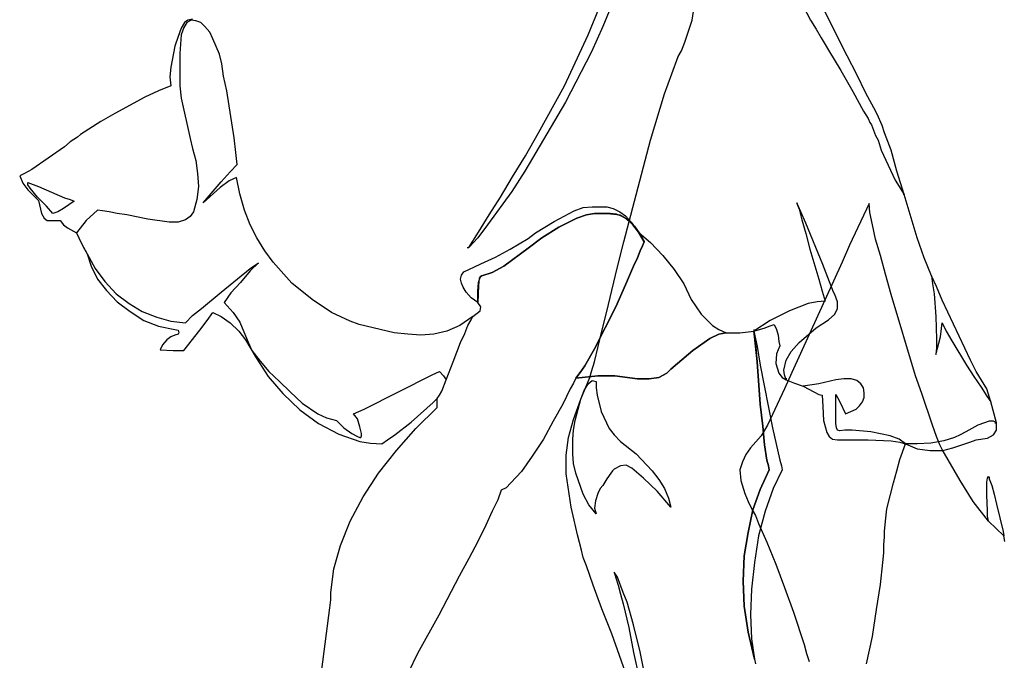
# Model space of a CAD drawing. Extents: x 0 to 10.6, y 0 to 13.5.
# Tile 2 of 6: x 0.2 to 6.3, y 3.5 to 7.5. Entities that reach past the tile are written whole.
import ezdxf

# ---------------------------------------------------------------- set-up
doc = ezdxf.new("R2010")
doc.units = 0
doc.layers.add('CK_LEVEL_1', color=7, linetype='CONTINUOUS')

msp = doc.modelspace()

# ---------------------------------------------------------------- linework, layer by layer
at = {"layer": 'CK_LEVEL_1', "color": 2, "linetype": 'CONTINUOUS'}
for p, q in [((5.352246, 7.306403), (5.117543, 7.775809)), ((3.882802, 7.648253), (3.816473, 7.490084)), ((4.377719, 7.530902), (4.398128, 7.653356)), ((5.051214, 7.668662), (5.122646, 7.530902)), ((3.724633, 7.439062), (3.790962, 7.602333)), ((1.188821, 7.515595), (1.168412, 7.47988)), ((1.204128, 7.515595), (1.183719, 7.484982)), ((1.20923, 7.530902), (1.188821, 7.515595)), ((1.229639, 7.530902), (1.204128, 7.515595)), ((1.239843, 7.536004), (1.20923, 7.530902)), ((1.260252, 7.5258), (1.229639, 7.530902)), ((1.290866, 7.515595), (1.260252, 7.5258)), ((1.316377, 7.490084), (1.290866, 7.515595)), ((1.34699, 7.454368), (1.316377, 7.490084)), ((3.816473, 7.490084), (3.745042, 7.331915)), ((4.331799, 7.393142), (4.377719, 7.530902)), ((5.122646, 7.530902), (5.158361, 7.474777)), ((1.148003, 7.428857), (1.127594, 7.36763)), ((1.168412, 7.47988), (1.148003, 7.428857)), ((1.168412, 7.439062), (1.158207, 7.32171)), ((1.183719, 7.484982), (1.168412, 7.439062)), ((1.367399, 7.41355), (1.34699, 7.454368)), ((3.576668, 7.117621), (3.724633, 7.439062)), ((5.158361, 7.474777), (5.188975, 7.418653)), ((1.127594, 7.36763), (1.102083, 7.234972)), ((1.408217, 7.316608), (1.367399, 7.41355)), ((4.31139, 7.337017), (4.331799, 7.393142)), ((5.188975, 7.418653), (5.214486, 7.377835)), ((5.214486, 7.377835), (5.234895, 7.342119)), ((1.158207, 7.32171), (1.158207, 7.117621)), ((1.423524, 7.255381), (1.408217, 7.316608)), ((3.745042, 7.331915), (3.58177, 7.015576)), ((4.250163, 7.194154), (4.290981, 7.301301)), ((4.285879, 7.301301), (4.290981, 7.301301)), ((4.290981, 7.301301), (4.31139, 7.337017)), ((5.234895, 7.342119), (5.311428, 7.214563)), ((5.413473, 7.189052), (5.352246, 7.306403)), ((1.433728, 7.178848), (1.423524, 7.255381)), ((1.102083, 7.234972), (1.096981, 7.173745)), ((1.454137, 7.087007), (1.433728, 7.178848)), ((4.204243, 7.066598), (4.250163, 7.194154)), ((5.311428, 7.214563), (5.387962, 7.081905)), ((5.469598, 7.071701), (5.413473, 7.189052)), ((1.102083, 7.117621), (1.025549, 7.087007)), ((1.096981, 7.173745), (1.102083, 7.117621)), ((1.158207, 7.117621), (1.168412, 7.041087)), ((3.413396, 6.821691), (3.576668, 7.117621)), ((1.025549, 7.087007), (0.938811, 7.046189)), ((1.500057, 6.791078), (1.454137, 7.087007)), ((4.117505, 6.775771), (4.204243, 7.066598)), ((5.387962, 7.081905), (5.454291, 6.959451)), ((5.52062, 6.97986), (5.469598, 7.071701)), ((0.938811, 7.046189), (0.750029, 6.944145)), ((1.168412, 7.041087), (1.224537, 6.785975)), ((3.58177, 7.015576), (3.326658, 6.581886)), ((0.750029, 6.944145), (0.66329, 6.893122)), ((5.454291, 6.959451), (5.484904, 6.913531)), ((5.541029, 6.939042), (5.52062, 6.97986)), ((5.571642, 6.867611), (5.541029, 6.939042)), ((0.66329, 6.893122), (0.535735, 6.811486)), ((5.484904, 6.913531), (5.495109, 6.88802)), ((5.495109, 6.88802), (5.505313, 6.872713)), ((5.505313, 6.872713), (5.530825, 6.806384)), ((5.586949, 6.821691), (5.571642, 6.867611)), ((0.535735, 6.811486), (0.515326, 6.79618)), ((3.33176, 6.678828), (3.413396, 6.821691)), ((5.530825, 6.806384), (5.546131, 6.775771)), ((5.627767, 6.714544), (5.586949, 6.821691)), ((0.469405, 6.765566), (0.43369, 6.734953)), ((0.515326, 6.79618), (0.469405, 6.765566)), ((1.224537, 6.785975), (1.239843, 6.724748)), ((1.510262, 6.699237), (1.500057, 6.791078)), ((3.949131, 6.137991), (4.117505, 6.775771)), ((5.546131, 6.775771), (5.56654, 6.714544)), ((0.43369, 6.734953), (0.2296, 6.59209)), ((1.239843, 6.724748), (1.260252, 6.648215)), ((1.520466, 6.622704), (1.510262, 6.699237)), ((5.56654, 6.714544), (5.653278, 6.525761)), ((5.663483, 6.581886), (5.627767, 6.714544)), ((1.260252, 6.648215), (1.270457, 6.566579)), ((1.474546, 6.576784), (1.520466, 6.622704)), ((3.250125, 6.54617), (3.33176, 6.678828)), ((0.18368, 6.566579), (0.153067, 6.551272)), ((0.2296, 6.59209), (0.18368, 6.566579)), ((1.270457, 6.566579), (1.275559, 6.484943)), ((1.418422, 6.515557), (1.474546, 6.576784)), ((3.326658, 6.581886), (3.245022, 6.45433)), ((5.709403, 6.433921), (5.663483, 6.581886)), ((0.153067, 6.551272), (0.173476, 6.505352)), ((0.173476, 6.505352), (0.204089, 6.464534)), ((0.204089, 6.510455), (0.270418, 6.484943)), ((0.204089, 6.495148), (0.204089, 6.510455)), ((1.306172, 6.382899), (1.418422, 6.515557)), ((1.469444, 6.520659), (1.413319, 6.479841)), ((1.515364, 6.541068), (1.469444, 6.520659)), ((1.535773, 6.439023), (1.515364, 6.541068)), ((3.173591, 6.418614), (3.250125, 6.54617)), ((5.653278, 6.525761), (5.709403, 6.433921)), ((0.219396, 6.474739), (0.204089, 6.495148)), ((0.204089, 6.464534), (0.270418, 6.398205)), ((0.265316, 6.418614), (0.219396, 6.474739)), ((0.270418, 6.484943), (0.43369, 6.413512)), ((1.275559, 6.484943), (1.265354, 6.403308)), ((1.413319, 6.479841), (1.306172, 6.382899)), ((1.566386, 6.336978), (1.535773, 6.439023)), ((3.245022, 6.45433), (3.091955, 6.245138)), ((5.709403, 6.433921), (5.704301, 6.433921)), ((5.791039, 6.163502), (5.709403, 6.433921)), ((0.321441, 6.36249), (0.265316, 6.418614)), ((0.270418, 6.398205), (0.290827, 6.31657)), ((0.494917, 6.393103), (0.428588, 6.347183)), ((0.43369, 6.413512), (0.469405, 6.403308)), ((0.469405, 6.403308), (0.494917, 6.393103)), ((1.265354, 6.403308), (1.244946, 6.326774)), ((3.10216, 6.306365), (3.173591, 6.418614)), ((5.061419, 6.326774), (5.035908, 6.382899)), ((5.035908, 6.382899), (5.04101, 6.367592)), ((5.490007, 6.377796), (5.367553, 6.117582)), ((5.495109, 6.321672), (5.490007, 6.377796)), ((0.290827, 6.31657), (0.306134, 6.285956)), ((0.362258, 6.31657), (0.321441, 6.36249)), ((0.392872, 6.326774), (0.362258, 6.31657)), ((0.428588, 6.347183), (0.392872, 6.326774)), ((0.642882, 6.336978), (0.57145, 6.270649)), ((0.673495, 6.331876), (0.642882, 6.336978)), ((0.714313, 6.326774), (0.673495, 6.331876)), ((0.765335, 6.31657), (0.714313, 6.326774)), ((0.826562, 6.306365), (0.765335, 6.31657)), ((1.244946, 6.326774), (1.224537, 6.296161)), ((1.602102, 6.245138), (1.566386, 6.336978)), ((3.510339, 6.265547), (3.637895, 6.331876)), ((3.637895, 6.331876), (3.694019, 6.352285)), ((3.694019, 6.352285), (3.750144, 6.357387)), ((3.714428, 6.306365), (3.765451, 6.31657)), ((3.714428, 6.306365), (3.765451, 6.31657)), ((3.765451, 6.31657), (3.714428, 6.306365)), ((3.750144, 6.357387), (3.841984, 6.357387)), ((3.765451, 6.31657), (3.847086, 6.31657)), ((3.765451, 6.31657), (3.847086, 6.31657)), ((3.862393, 6.31657), (3.765451, 6.31657)), ((3.841984, 6.357387), (3.882802, 6.347183)), ((3.847086, 6.31657), (3.92362, 6.306365)), ((3.847086, 6.31657), (3.92362, 6.306365)), ((3.903211, 6.311467), (3.862393, 6.31657)), ((3.882802, 6.347183), (3.92362, 6.326774)), ((3.938927, 6.296161), (3.903211, 6.311467)), ((3.92362, 6.326774), (3.959336, 6.301263)), ((5.04101, 6.367592), (5.051214, 6.342081)), ((5.051214, 6.342081), (5.066521, 6.275752)), ((5.092032, 6.255343), (5.061419, 6.326774)), ((5.510416, 6.245138), (5.495109, 6.321672)), ((0.306134, 6.285956), (0.326543, 6.270649)), ((0.326543, 6.270649), (0.408179, 6.270649)), ((0.408179, 6.270649), (0.428588, 6.245138)), ((0.57145, 6.270649), (0.510223, 6.194116)), ((0.95922, 6.280854), (0.826562, 6.306365)), ((1.091878, 6.260445), (0.95922, 6.280854)), ((1.148003, 6.260445), (1.091878, 6.260445)), ((1.193923, 6.275752), (1.148003, 6.260445)), ((1.224537, 6.296161), (1.193923, 6.275752)), ((3.035831, 6.199218), (3.10216, 6.306365)), ((3.392987, 6.194116), (3.510339, 6.265547)), ((3.540952, 6.229831), (3.653201, 6.285956)), ((3.540952, 6.229831), (3.653201, 6.285956)), ((3.653201, 6.285956), (3.540952, 6.229831)), ((3.653201, 6.285956), (3.714428, 6.306365)), ((3.653201, 6.285956), (3.714428, 6.306365)), ((3.714428, 6.306365), (3.653201, 6.285956)), ((3.92362, 6.306365), (3.954233, 6.291058)), ((3.92362, 6.306365), (3.954233, 6.291058)), ((3.974642, 6.275752), (3.938927, 6.296161)), ((3.954233, 6.291058), (3.984847, 6.265547)), ((3.954233, 6.291058), (3.984847, 6.265547)), ((3.959336, 6.301263), (3.995051, 6.260445)), ((4.005256, 6.245138), (3.974642, 6.275752)), ((3.984847, 6.265547), (4.01546, 6.234934)), ((3.984847, 6.265547), (4.01546, 6.234934)), ((3.995051, 6.260445), (4.035869, 6.20432)), ((5.066521, 6.275752), (5.092032, 6.189014)), ((5.199179, 5.995129), (5.092032, 6.255343)), ((0.428588, 6.245138), (0.454099, 6.224729)), ((0.454099, 6.224729), (0.510223, 6.194116)), ((0.510223, 6.194116), (0.52553, 6.163502)), ((1.64292, 6.163502), (1.602102, 6.245138)), ((2.974604, 6.102276), (3.035831, 6.199218)), ((3.091955, 6.245138), (3.030728, 6.163502)), ((3.347067, 6.1584), (3.392987, 6.194116)), ((3.433805, 6.163502), (3.540952, 6.229831)), ((3.433805, 6.163502), (3.540952, 6.229831)), ((3.540952, 6.229831), (3.433805, 6.163502)), ((4.040971, 6.199218), (4.005256, 6.245138)), ((4.01546, 6.234934), (4.046074, 6.194116)), ((4.01546, 6.234934), (4.046074, 6.194116)), ((4.035869, 6.20432), (4.076687, 6.137991)), ((4.076687, 6.137991), (4.040971, 6.199218)), ((4.046074, 6.194116), (4.06138, 6.168605)), ((4.046074, 6.194116), (4.06138, 6.168605)), ((4.06138, 6.168605), (4.046074, 6.194116)), ((4.046074, 6.194116), (4.117505, 6.132889)), ((5.092032, 6.189014), (5.117543, 6.092071)), ((5.530825, 6.153298), (5.510416, 6.245138)), ((0.52553, 6.163502), (0.540837, 6.127787)), ((0.540837, 6.127787), (0.576552, 6.061458)), ((0.540837, 6.127787), (0.561246, 6.092071)), ((1.693942, 6.081867), (1.64292, 6.163502)), ((3.030728, 6.163502), (2.974604, 6.102276)), ((3.234818, 6.092071), (3.347067, 6.1584)), ((3.347067, 6.097173), (3.433805, 6.163502)), ((3.347067, 6.097173), (3.433805, 6.163502)), ((3.433805, 6.163502), (3.347067, 6.097173)), ((3.908313, 5.979822), (3.949131, 6.137991)), ((4.06138, 6.168605), (4.076687, 6.137991)), ((4.06138, 6.168605), (4.076687, 6.137991)), ((4.076687, 6.137991), (4.06138, 6.168605)), ((4.076687, 6.137991), (4.066483, 6.11248)), ((4.076687, 6.137991), (4.066483, 6.11248)), ((4.066483, 6.11248), (4.076687, 6.137991)), ((4.076687, 6.143093), (4.076687, 6.137991)), ((4.117505, 6.132889), (4.194038, 6.051253)), ((5.561438, 6.051253), (5.530825, 6.153298)), ((5.836959, 6.035946), (5.791039, 6.163502)), ((0.561246, 6.092071), (0.576552, 6.061458)), ((1.744965, 6.010435), (1.693942, 6.081867)), ((2.964399, 6.102276), (2.974604, 6.102276)), ((3.142978, 6.041049), (3.234818, 6.092071)), ((3.194, 5.984924), (3.347067, 6.097173)), ((3.194, 5.984924), (3.347067, 6.097173)), ((3.347067, 6.097173), (3.194, 5.984924)), ((4.051176, 6.081867), (4.035869, 6.035946)), ((4.051176, 6.081867), (4.035869, 6.035946)), ((4.035869, 6.035946), (4.051176, 6.081867)), ((4.066483, 6.11248), (4.051176, 6.081867)), ((4.066483, 6.11248), (4.051176, 6.081867)), ((4.051176, 6.081867), (4.066483, 6.11248)), ((5.117543, 6.092071), (5.173668, 5.903288)), ((5.367553, 6.117582), (5.321633, 6.010435)), ((0.576552, 6.061458), (0.602064, 5.984924)), ((0.576552, 6.061458), (0.627575, 5.969617)), ((1.602102, 5.969617), (1.653124, 6.005333)), ((1.653124, 6.005333), (1.602102, 5.954311)), ((1.862316, 5.877777), (1.744965, 6.010435)), ((3.051137, 6.000231), (3.142978, 6.041049)), ((4.035869, 6.035946), (4.010358, 5.984924)), ((4.035869, 6.035946), (4.010358, 5.984924)), ((4.010358, 5.984924), (4.035869, 6.035946)), ((4.194038, 6.051253), (4.26547, 5.964515)), ((5.321633, 6.010435), (5.005294, 5.316531)), ((5.592051, 5.933902), (5.561438, 6.051253)), ((5.882879, 5.923697), (5.836959, 6.035946)), ((0.602064, 5.984924), (0.642882, 5.903288)), ((0.627575, 5.969617), (0.688802, 5.887982)), ((1.418422, 5.821653), (1.602102, 5.969617)), ((1.602102, 5.954311), (1.540875, 5.882879)), ((2.928684, 5.928799), (2.94399, 5.949208)), ((2.94399, 5.949208), (2.974604, 5.964515)), ((2.974604, 5.964515), (3.01032, 5.979822)), ((3.01032, 5.979822), (3.051137, 6.000231)), ((3.05624, 5.923697), (3.122569, 5.944106)), ((3.05624, 5.923697), (3.122569, 5.944106)), ((3.122569, 5.944106), (3.05624, 5.923697)), ((3.122569, 5.944106), (3.194, 5.984924)), ((3.122569, 5.944106), (3.194, 5.984924)), ((3.194, 5.984924), (3.122569, 5.944106)), ((3.872598, 5.831857), (3.908313, 5.979822)), ((4.010358, 5.984924), (3.959336, 5.867573)), ((4.010358, 5.984924), (3.959336, 5.867573)), ((3.959336, 5.867573), (4.010358, 5.984924)), ((4.26547, 5.964515), (4.326697, 5.872675)), ((5.229793, 5.913493), (5.199179, 5.995129)), ((0.642882, 5.903288), (0.699006, 5.831857)), ((0.688802, 5.887982), (0.760233, 5.811448)), ((1.540875, 5.882879), (1.479648, 5.81655)), ((1.989872, 5.775732), (1.862316, 5.877777)), ((2.923581, 5.903288), (2.928684, 5.928799)), ((2.928684, 5.877777), (2.923581, 5.903288)), ((2.938888, 5.852266), (2.928684, 5.877777)), ((3.030728, 5.826755), (3.035831, 5.882879)), ((3.030728, 5.826755), (3.035831, 5.882879)), ((3.035831, 5.882879), (3.046035, 5.913493)), ((3.035831, 5.882879), (3.046035, 5.913493)), ((3.040933, 5.908391), (3.035831, 5.86247)), ((3.046035, 5.918595), (3.040933, 5.908391)), ((3.046035, 5.913493), (3.05624, 5.923697)), ((3.046035, 5.913493), (3.05624, 5.923697)), ((3.05624, 5.923697), (3.046035, 5.918595)), ((5.173668, 5.903288), (5.194077, 5.826755)), ((5.265508, 5.821653), (5.229793, 5.913493)), ((5.627767, 5.806346), (5.592051, 5.933902)), ((5.913492, 5.857368), (5.882879, 5.923697)), ((5.913492, 5.857368), (5.882879, 5.923697)), ((5.882879, 5.923697), (5.887981, 5.872675)), ((0.699006, 5.831857), (0.765335, 5.760426)), ((1.295968, 5.719608), (1.418422, 5.821653)), ((1.479648, 5.81655), (1.438831, 5.755323)), ((2.959297, 5.821653), (2.938888, 5.852266)), ((2.989911, 5.785937), (2.959297, 5.821653)), ((3.035831, 5.86247), (3.030728, 5.755323)), ((3.030728, 5.755323), (3.030728, 5.826755)), ((3.030728, 5.755323), (3.030728, 5.826755)), ((3.841984, 5.699199), (3.872598, 5.831857)), ((3.959336, 5.867573), (3.898109, 5.729812)), ((3.959336, 5.867573), (3.898109, 5.729812)), ((3.898109, 5.729812), (3.959336, 5.867573)), ((4.326697, 5.872675), (4.372617, 5.775732)), ((5.194077, 5.826755), (5.214486, 5.765528)), ((5.275713, 5.806346), (5.265508, 5.821653)), ((5.887981, 5.872675), (5.898186, 5.811448)), ((5.949208, 5.77063), (5.913492, 5.857368)), ((5.949208, 5.77063), (5.913492, 5.857368)), ((0.760233, 5.811448), (0.841869, 5.750221)), ((0.765335, 5.760426), (0.846971, 5.699199)), ((1.438831, 5.755323), (1.494955, 5.694097)), ((2.112326, 5.694097), (1.989872, 5.775732)), ((3.030728, 5.755323), (2.989911, 5.785937)), ((3.051137, 5.729812), (3.030728, 5.755323)), ((3.051137, 5.729812), (3.030728, 5.755323)), ((4.372617, 5.775732), (4.433844, 5.683892)), ((5.163464, 5.760426), (5.107339, 5.750221)), ((5.214486, 5.765528), (5.163464, 5.760426)), ((5.291019, 5.760426), (5.275713, 5.806346)), ((5.291019, 5.719608), (5.291019, 5.760426)), ((5.780834, 5.296122), (5.627767, 5.806346)), ((5.898186, 5.811448), (5.90839, 5.668585)), ((6.127786, 5.393065), (5.949208, 5.77063)), ((6.127786, 5.393065), (5.949208, 5.77063)), ((0.841869, 5.750221), (0.923505, 5.699199)), ((0.846971, 5.699199), (0.933709, 5.643074)), ((0.923505, 5.699199), (1.015345, 5.663483)), ((1.239843, 5.673688), (1.295968, 5.719608)), ((1.331684, 5.643074), (1.367399, 5.694097)), ((1.367399, 5.694097), (1.418422, 5.668585)), ((1.494955, 5.694097), (1.535773, 5.63287)), ((2.229677, 5.637972), (2.112326, 5.694097)), ((3.000115, 5.668585), (3.046035, 5.704301)), ((3.000115, 5.668585), (3.046035, 5.704301)), ((3.046035, 5.704301), (3.051137, 5.729812)), ((3.046035, 5.704301), (3.051137, 5.729812)), ((3.898109, 5.729812), (3.765451, 5.464496)), ((3.898109, 5.729812), (3.765451, 5.464496)), ((3.765451, 5.464496), (3.898109, 5.729812)), ((3.811371, 5.576745), (3.841984, 5.699199)), ((4.989987, 5.704301), (4.867534, 5.643074)), ((5.107339, 5.750221), (4.989987, 5.704301)), ((5.275713, 5.683892), (5.291019, 5.719608)), ((0.933709, 5.643074), (1.025549, 5.607359)), ((1.015345, 5.663483), (1.102083, 5.637972)), ((1.102083, 5.637972), (1.193923, 5.627768)), ((1.193923, 5.627768), (1.239843, 5.673688)), ((1.285763, 5.581847), (1.331684, 5.643074)), ((1.418422, 5.668585), (1.474546, 5.627768)), ((1.535773, 5.63287), (1.581693, 5.520621)), ((2.285802, 5.617563), (2.229677, 5.637972)), ((3.000115, 5.668585), (2.918479, 5.612461)), ((2.969502, 5.612461), (2.989911, 5.648176)), ((2.969502, 5.612461), (2.989911, 5.648176)), ((2.989911, 5.648176), (3.000115, 5.668585)), ((2.989911, 5.648176), (3.000115, 5.668585)), ((4.433844, 5.683892), (4.505275, 5.612461)), ((4.867534, 5.643074), (4.765489, 5.576745)), ((5.158361, 5.597154), (5.234895, 5.648176)), ((5.234895, 5.648176), (5.275713, 5.683892)), ((5.90839, 5.668585), (5.913492, 5.525723)), ((1.025549, 5.607359), (1.127594, 5.58695)), ((1.127594, 5.58695), (1.148003, 5.581847)), ((1.148003, 5.581847), (1.153105, 5.566541)), ((1.183719, 5.454291), (1.285763, 5.581847)), ((1.474546, 5.627768), (1.530671, 5.576745)), ((1.530671, 5.576745), (1.571489, 5.520621)), ((2.505198, 5.566541), (2.285802, 5.617563)), ((2.836843, 5.576745), (2.755208, 5.556336)), ((2.918479, 5.612461), (2.836843, 5.576745)), ((2.949093, 5.561438), (2.969502, 5.612461)), ((2.949093, 5.561438), (2.969502, 5.612461)), ((3.765451, 5.38286), (3.811371, 5.576745)), ((4.505275, 5.612461), (4.546093, 5.58695)), ((4.546093, 5.58695), (4.592013, 5.566541)), ((4.678751, 5.566541), (4.765489, 5.576745)), ((4.765489, 5.576745), (4.83692, 5.597154)), ((4.765489, 5.58695), (4.765489, 5.576745)), ((4.765489, 5.576745), (4.770591, 5.541029)), ((4.765489, 5.576745), (4.785898, 5.479803)), ((4.770591, 5.541029), (4.765489, 5.576745)), ((4.83692, 5.597154), (4.862432, 5.607359)), ((4.862432, 5.607359), (4.893045, 5.617563)), ((4.893045, 5.617563), (4.908352, 5.58695)), ((4.908352, 5.58695), (4.918556, 5.551234)), ((5.051214, 5.505314), (5.158361, 5.597154)), ((5.939004, 5.541029), (5.944106, 5.592052)), ((5.944106, 5.592052), (5.949208, 5.627768)), ((5.949208, 5.627768), (5.974719, 5.576745)), ((5.974719, 5.576745), (6.010435, 5.515518)), ((1.076572, 5.520621), (1.05106, 5.490007)), ((1.102083, 5.541029), (1.076572, 5.520621)), ((1.127594, 5.551234), (1.102083, 5.541029)), ((1.148003, 5.556336), (1.127594, 5.551234)), ((1.153105, 5.566541), (1.148003, 5.556336)), ((1.571489, 5.520621), (1.637818, 5.408371)), ((1.581693, 5.520621), (1.612307, 5.454291)), ((2.591936, 5.556336), (2.505198, 5.566541)), ((2.673572, 5.551234), (2.591936, 5.556336)), ((2.755208, 5.556336), (2.673572, 5.551234)), ((2.923581, 5.505314), (2.949093, 5.561438)), ((2.923581, 5.505314), (2.949093, 5.561438)), ((4.382821, 5.454291), (4.489968, 5.530825)), ((4.489968, 5.530825), (4.382821, 5.454291)), ((4.489968, 5.530825), (4.546093, 5.556336)), ((4.546093, 5.556336), (4.489968, 5.530825)), ((4.546093, 5.556336), (4.592013, 5.566541)), ((4.592013, 5.566541), (4.546093, 5.556336)), ((4.581809, 5.566541), (4.592013, 5.566541)), ((4.592013, 5.566541), (4.678751, 5.566541)), ((4.770591, 5.541029), (4.775694, 5.495109)), ((4.785898, 5.38286), (4.770591, 5.541029)), ((4.918556, 5.551234), (4.923658, 5.510416)), ((4.923658, 5.510416), (4.928761, 5.484905)), ((5.90839, 5.42878), (5.939004, 5.541029)), ((5.913492, 5.525723), (5.913492, 5.469598)), ((6.010435, 5.515518), (6.102275, 5.362451)), ((1.05106, 5.490007), (1.035754, 5.459394)), ((1.035754, 5.459394), (1.11739, 5.454291)), ((1.11739, 5.454291), (1.183719, 5.454291)), ((1.612307, 5.454291), (1.663329, 5.387962)), ((2.877661, 5.38286), (2.923581, 5.505314)), ((2.877661, 5.38286), (2.923581, 5.505314)), ((3.765451, 5.464496), (3.704224, 5.357349)), ((3.765451, 5.464496), (3.704224, 5.357349)), ((3.704224, 5.357349), (3.765451, 5.464496)), ((4.285879, 5.372656), (4.382821, 5.454291)), ((4.382821, 5.454291), (4.285879, 5.372656)), ((4.775694, 5.495109), (4.785898, 5.38286)), ((4.785898, 5.479803), (4.806307, 5.362451)), ((4.928761, 5.484905), (4.908352, 5.433883)), ((4.969579, 5.393065), (5.000192, 5.449189)), ((5.000192, 5.449189), (5.051214, 5.505314)), ((5.913492, 5.469598), (5.90839, 5.42878)), ((1.637818, 5.408371), (1.714351, 5.29102)), ((1.663329, 5.387962), (1.719454, 5.321633)), ((2.831741, 5.270611), (2.877661, 5.38286)), ((2.831741, 5.270611), (2.877661, 5.38286)), ((3.745042, 5.321633), (3.765451, 5.38286)), ((4.785898, 5.38286), (4.806307, 5.117544)), ((4.806307, 5.117544), (4.785898, 5.38286)), ((4.908352, 5.433883), (4.903249, 5.372656)), ((4.954272, 5.331838), (4.969579, 5.393065)), ((6.163502, 5.321633), (6.127786, 5.393065)), ((6.163502, 5.321633), (6.127786, 5.393065)), ((1.719454, 5.321633), (1.785783, 5.260406)), ((2.745003, 5.301224), (2.790923, 5.321633)), ((2.790923, 5.321633), (2.816435, 5.296122)), ((3.704224, 5.357349), (3.67361, 5.316531)), ((3.704224, 5.357349), (3.67361, 5.316531)), ((3.67361, 5.316531), (3.704224, 5.357349)), ((3.734837, 5.285918), (3.745042, 5.321633)), ((4.21955, 5.311429), (4.245061, 5.33694)), ((4.245061, 5.33694), (4.21955, 5.311429)), ((4.245061, 5.33694), (4.285879, 5.372656)), ((4.285879, 5.372656), (4.245061, 5.33694)), ((4.806307, 5.362451), (4.88284, 4.969579)), ((4.903249, 5.372656), (4.923658, 5.311429)), ((4.959374, 5.301224), (4.954272, 5.331838)), ((6.102275, 5.362451), (6.148195, 5.29102)), ((6.229831, 5.214486), (6.163502, 5.321633)), ((6.229831, 5.214486), (6.163502, 5.321633)), ((1.714351, 5.29102), (1.806192, 5.183873)), ((1.785783, 5.260406), (1.852112, 5.194077)), ((2.316415, 5.08693), (2.745003, 5.301224)), ((2.80623, 5.19918), (2.831741, 5.270611)), ((2.80623, 5.19918), (2.831741, 5.270611)), ((2.816435, 5.296122), (2.831741, 5.270611)), ((3.648099, 5.280815), (3.632792, 5.250202)), ((3.67361, 5.316531), (3.648099, 5.280815)), ((3.67361, 5.316531), (3.648099, 5.280815)), ((3.648099, 5.280815), (3.67361, 5.316531)), ((3.648099, 5.280815), (3.78586, 5.296122)), ((3.745042, 5.29102), (3.648099, 5.280815)), ((3.678713, 5.148157), (3.734837, 5.285918)), ((3.724633, 5.2451), (3.750144, 5.265509)), ((3.78586, 5.296122), (3.745042, 5.29102)), ((3.750144, 5.265509), (3.775655, 5.260406)), ((3.775655, 5.260406), (3.775655, 5.219589)), ((3.78586, 5.296122), (3.893007, 5.296122)), ((3.893007, 5.296122), (3.78586, 5.296122)), ((3.893007, 5.296122), (4.035869, 5.275713)), ((4.035869, 5.275713), (3.893007, 5.296122)), ((4.035869, 5.275713), (4.1073, 5.275713)), ((4.1073, 5.275713), (4.035869, 5.275713)), ((4.1073, 5.275713), (4.168527, 5.285918)), ((4.168527, 5.285918), (4.1073, 5.275713)), ((4.168527, 5.285918), (4.21955, 5.311429)), ((4.21955, 5.311429), (4.168527, 5.285918)), ((4.923658, 5.311429), (4.944067, 5.285918)), ((4.944067, 5.285918), (4.969579, 5.270611)), ((5.005294, 5.316531), (4.959374, 5.214486)), ((4.969579, 5.270611), (4.959374, 5.301224)), ((4.969579, 5.280815), (4.969579, 5.270611)), ((4.969579, 5.270611), (5.020601, 5.250202)), ((5.280815, 5.270611), (5.173668, 5.2451)), ((5.331837, 5.275713), (5.280815, 5.270611)), ((5.377757, 5.275713), (5.331837, 5.275713)), ((5.413473, 5.265509), (5.377757, 5.275713)), ((5.438984, 5.2451), (5.413473, 5.265509)), ((5.821652, 5.183873), (5.780834, 5.296122)), ((6.148195, 5.29102), (6.194115, 5.224691)), ((2.790923, 5.173668), (2.80623, 5.19918)), ((2.790923, 5.173668), (2.80623, 5.19918)), ((3.612383, 5.214486), (3.566463, 5.117544)), ((3.632792, 5.250202), (3.612383, 5.214486)), ((3.678713, 5.148157), (3.699122, 5.204282)), ((3.699122, 5.204282), (3.724633, 5.2451)), ((3.775655, 5.219589), (3.780757, 5.173668)), ((4.959374, 5.214486), (4.852227, 4.984886)), ((5.020601, 5.250202), (5.076726, 5.229793)), ((5.173668, 5.2451), (5.076726, 5.229793)), ((5.076726, 5.229793), (5.143055, 5.194077)), ((5.454291, 5.219589), (5.438984, 5.2451)), ((5.459393, 5.188975), (5.454291, 5.219589)), ((6.194115, 5.224691), (6.229831, 5.168566)), ((6.255342, 5.132851), (6.229831, 5.214486)), ((6.255342, 5.132851), (6.229831, 5.214486)), ((1.806192, 5.183873), (1.913339, 5.081828)), ((1.852112, 5.194077), (1.928645, 5.122646)), ((2.750105, 5.127748), (2.775617, 5.153259)), ((2.775617, 5.153259), (2.790923, 5.173668)), ((2.775617, 5.153259), (2.790923, 5.173668)), ((2.775617, 5.097135), (2.775617, 5.153259)), ((3.632792, 5.020601), (3.678713, 5.148157)), ((3.642997, 5.015499), (3.678713, 5.148157)), ((3.780757, 5.173668), (3.806268, 5.071624)), ((5.143055, 5.194077), (5.173668, 5.178771)), ((5.173668, 5.178771), (5.194077, 5.173668)), ((5.194077, 5.173668), (5.199179, 5.102237)), ((5.280815, 4.99509), (5.280815, 5.178771)), ((5.280815, 5.178771), (5.291019, 5.158362)), ((5.291019, 5.158362), (5.306326, 5.132851)), ((5.449189, 5.132851), (5.459393, 5.158362)), ((5.459393, 5.158362), (5.459393, 5.188975)), ((5.887981, 4.984886), (5.821652, 5.183873)), ((6.229831, 5.168566), (6.255342, 5.132851)), ((6.25024, 5.137953), (6.255342, 5.132851)), ((1.913339, 5.081828), (2.03069, 4.99509)), ((1.928645, 5.122646), (2.025588, 5.056317)), ((2.250086, 5.056317), (2.316415, 5.08693)), ((2.612345, 5.005295), (2.750105, 5.127748)), ((2.642958, 4.964477), (2.775617, 5.097135)), ((3.566463, 5.117544), (3.505237, 5.010397)), ((4.806307, 5.117544), (4.821614, 4.979783)), ((4.821614, 4.979783), (4.806307, 5.117544)), ((5.199179, 5.102237), (5.204281, 5.015499)), ((5.306326, 5.132851), (5.342042, 5.056317)), ((5.342042, 5.056317), (5.408371, 5.08693)), ((5.408371, 5.08693), (5.42878, 5.107339)), ((5.42878, 5.107339), (5.449189, 5.132851)), ((6.291058, 5.000192), (6.255342, 5.132851)), ((2.025588, 5.056317), (2.081712, 5.030806)), ((2.081712, 5.030806), (2.142939, 5.015499)), ((2.142939, 5.015499), (2.188859, 4.969579)), ((2.275597, 5.025704), (2.250086, 5.056317)), ((2.290904, 4.974681), (2.275597, 5.025704)), ((3.602179, 4.908352), (3.632792, 5.020601)), ((3.632792, 4.954272), (3.642997, 5.015499)), ((3.806268, 5.071624), (3.857291, 4.964477)), ((5.204281, 5.015499), (5.22469, 4.938966)), ((2.03069, 4.99509), (2.158246, 4.928761)), ((2.188859, 4.969579), (2.239882, 4.933863)), ((2.301109, 4.933863), (2.290904, 4.974681)), ((2.5103, 4.923659), (2.612345, 5.005295)), ((2.520505, 4.826716), (2.642958, 4.964477)), ((3.505237, 5.010397), (3.44401, 4.898148)), ((3.62769, 4.898148), (3.632792, 4.954272)), ((3.857291, 4.964477), (3.887904, 4.923659)), ((4.852227, 4.984886), (4.811409, 4.918557)), ((4.821614, 4.979783), (4.831818, 4.862432)), ((4.831818, 4.862432), (4.821614, 4.979783)), ((4.88284, 4.969579), (4.928761, 4.765489)), ((5.285917, 4.969579), (5.280815, 4.99509)), ((5.291019, 4.954272), (5.285917, 4.969579)), ((5.306326, 4.94917), (5.291019, 4.954272)), ((5.33694, 4.954272), (5.306326, 4.94917)), ((5.38286, 4.954272), (5.33694, 4.954272)), ((5.500211, 4.944068), (5.38286, 4.954272)), ((5.913492, 4.913454), (5.887981, 4.984886)), ((6.173706, 4.984886), (6.097173, 4.944068)), ((6.214524, 5.000192), (6.173706, 4.984886)), ((6.245138, 5.010397), (6.214524, 5.000192)), ((6.270649, 5.010397), (6.245138, 5.010397)), ((6.291058, 5.000192), (6.270649, 5.010397)), ((6.270649, 4.923659), (6.291058, 4.954272)), ((6.270649, 4.923659), (6.291058, 4.954272)), ((6.280853, 5.000192), (6.291058, 5.000192)), ((6.291058, 4.954272), (6.291058, 5.000192)), ((6.291058, 4.954272), (6.291058, 5.000192)), ((2.158246, 4.928761), (2.290904, 4.882841)), ((2.239882, 4.933863), (2.275597, 4.913454)), ((2.275597, 4.913454), (2.290904, 4.908352)), ((2.290904, 4.908352), (2.296006, 4.908352)), ((2.296006, 4.908352), (2.301109, 4.918557)), ((2.301109, 4.918557), (2.301109, 4.933863)), ((2.428664, 4.867534), (2.46438, 4.893045)), ((2.46438, 4.893045), (2.5103, 4.923659)), ((3.44401, 4.898148), (3.372578, 4.791001)), ((3.586872, 4.796103), (3.602179, 4.908352)), ((3.62769, 4.806307), (3.62769, 4.898148)), ((3.887904, 4.923659), (3.928722, 4.882841)), ((4.811409, 4.918557), (4.74508, 4.842023)), ((5.22469, 4.938966), (5.239997, 4.913454)), ((5.239997, 4.913454), (5.260406, 4.898148)), ((5.260406, 4.898148), (5.291019, 4.893045)), ((5.291019, 4.893045), (5.484904, 4.893045)), ((5.484904, 4.893045), (5.627767, 4.887943)), ((5.622665, 4.918557), (5.500211, 4.944068)), ((5.678789, 4.898148), (5.622665, 4.918557)), ((5.627767, 4.887943), (5.683892, 4.877739)), ((5.719607, 4.867534), (5.678789, 4.898148)), ((5.959413, 4.887943), (5.877777, 4.872636)), ((5.933901, 4.862432), (5.913492, 4.913454)), ((6.025742, 4.908352), (5.959413, 4.887943)), ((6.061457, 4.923659), (6.025742, 4.908352)), ((6.097173, 4.944068), (6.061457, 4.923659)), ((6.122684, 4.877739), (6.163502, 4.893045)), ((6.122684, 4.877739), (6.163502, 4.893045)), ((6.163502, 4.893045), (6.234933, 4.90325)), ((6.163502, 4.893045), (6.234933, 4.90325)), ((6.234933, 4.90325), (6.270649, 4.923659)), ((6.234933, 4.90325), (6.270649, 4.923659)), ((2.290904, 4.882841), (2.357233, 4.872636)), ((2.357233, 4.872636), (2.428664, 4.867534)), ((2.408256, 4.683854), (2.520505, 4.826716)), ((3.928722, 4.882841), (4.025665, 4.806307)), ((4.74508, 4.842023), (4.714467, 4.801205)), ((4.831818, 4.862432), (4.847125, 4.765489)), ((4.847125, 4.765489), (4.831818, 4.862432)), ((5.683892, 4.877739), (5.719607, 4.867534)), ((5.683892, 4.770592), (5.719607, 4.867534)), ((5.709403, 4.867534), (5.719607, 4.867534)), ((5.719607, 4.867534), (5.791039, 4.836921)), ((5.791039, 4.867534), (5.719607, 4.867534)), ((5.719607, 4.867534), (5.791039, 4.836921)), ((5.877777, 4.872636), (5.791039, 4.867534)), ((5.791039, 4.836921), (5.872674, 4.826716)), ((5.791039, 4.836921), (5.872674, 4.826716)), ((5.872674, 4.826716), (5.95431, 4.826716)), ((5.872674, 4.826716), (5.95431, 4.826716)), ((5.949208, 4.831819), (5.933901, 4.862432)), ((6.061457, 4.637934), (5.949208, 4.831819)), ((5.95431, 4.826716), (6.015537, 4.842023)), ((5.95431, 4.826716), (6.015537, 4.842023)), ((6.015537, 4.842023), (6.122684, 4.877739)), ((6.015537, 4.842023), (6.071662, 4.862432)), ((6.071662, 4.862432), (6.122684, 4.877739)), ((3.372578, 4.791001), (3.306249, 4.694058)), ((3.586872, 4.678751), (3.586872, 4.796103)), ((3.632792, 4.745081), (3.62769, 4.806307)), ((4.025665, 4.806307), (4.127709, 4.69916)), ((4.714467, 4.801205), (4.694058, 4.755285)), ((4.847125, 4.765489), (4.857329, 4.729774)), ((4.857329, 4.729774), (4.847125, 4.765489)), ((4.928761, 4.765489), (4.938965, 4.729774)), ((5.663483, 4.69916), (5.683892, 4.770592)), ((3.648099, 4.683854), (3.632792, 4.745081)), ((3.887904, 4.709365), (3.8777, 4.69916)), ((3.928722, 4.729774), (3.887904, 4.709365)), ((3.964438, 4.734876), (3.928722, 4.729774)), ((4.000153, 4.714467), (3.964438, 4.734876)), ((4.071585, 4.65324), (4.000153, 4.714467)), ((4.694058, 4.755285), (4.678751, 4.704263)), ((4.678751, 4.704263), (4.683853, 4.637934)), ((4.862432, 4.704263), (4.806307, 4.581809)), ((4.806307, 4.581809), (4.862432, 4.704263)), ((4.857329, 4.729774), (4.862432, 4.704263)), ((4.862432, 4.704263), (4.857329, 4.729774)), ((4.944067, 4.704263), (4.887943, 4.586911)), ((4.938965, 4.729774), (4.944067, 4.704263)), ((2.311313, 4.535889), (2.408256, 4.683854)), ((3.306249, 4.694058), (3.23992, 4.622627)), ((3.617486, 4.46956), (3.586872, 4.678751)), ((3.694019, 4.551196), (3.648099, 4.683854)), ((3.841984, 4.648138), (3.816473, 4.60732)), ((3.867495, 4.683854), (3.841984, 4.648138)), ((3.8777, 4.69916), (3.867495, 4.683854)), ((4.158323, 4.571604), (4.071585, 4.65324)), ((4.127709, 4.69916), (4.168527, 4.643036)), ((4.168527, 4.643036), (4.204243, 4.586911)), ((5.643074, 4.622627), (5.663483, 4.69916)), ((6.229831, 4.627729), (6.234933, 4.65324)), ((6.234933, 4.65324), (6.240036, 4.663445)), ((6.240036, 4.663445), (6.245138, 4.658342)), ((6.245138, 4.658342), (6.245138, 4.648138)), ((6.245138, 4.648138), (6.260444, 4.60732)), ((3.209307, 4.592013), (3.178693, 4.576707)), ((3.23992, 4.622627), (3.209307, 4.592013)), ((3.801166, 4.586911), (3.78586, 4.556298)), ((3.816473, 4.60732), (3.801166, 4.586911)), ((4.204243, 4.586911), (4.229754, 4.525684)), ((4.683853, 4.637934), (4.709364, 4.556298)), ((4.806307, 4.581809), (4.760387, 4.454253)), ((4.760387, 4.454253), (4.806307, 4.581809)), ((4.887943, 4.586911), (4.83692, 4.444049)), ((5.602256, 4.459355), (5.643074, 4.622627)), ((6.143093, 4.505275), (6.061457, 4.637934)), ((6.229831, 4.546093), (6.229831, 4.627729)), ((6.260444, 4.60732), (6.275751, 4.551196)), ((2.229677, 4.382822), (2.311313, 4.535889)), ((3.178693, 4.576707), (3.158284, 4.51548)), ((3.729735, 4.484866), (3.694019, 4.551196)), ((3.78586, 4.556298), (3.770553, 4.510378)), ((4.245061, 4.46956), (4.158323, 4.571604)), ((4.229754, 4.525684), (4.245061, 4.46956)), ((4.709364, 4.556298), (4.729773, 4.505275)), ((6.234933, 4.449151), (6.229831, 4.546093)), ((6.275751, 4.551196), (6.291058, 4.489969)), ((3.158284, 4.51548), (3.122569, 4.444049)), ((3.637895, 4.387924), (3.617486, 4.46956)), ((3.775655, 4.428742), (3.729735, 4.484866)), ((3.770553, 4.510378), (3.765451, 4.464457)), ((3.765451, 4.464457), (3.775655, 4.428742)), ((4.729773, 4.505275), (4.755285, 4.454253)), ((4.760387, 4.454253), (4.729773, 4.31139)), ((4.729773, 4.31139), (4.760387, 4.454253)), ((4.755285, 4.454253), (4.775694, 4.418537)), ((5.592051, 4.382822), (5.602256, 4.459355)), ((6.240036, 4.382822), (6.143093, 4.505275)), ((6.291058, 4.489969), (6.331876, 4.316493)), ((3.122569, 4.444049), (3.081751, 4.35731)), ((4.775694, 4.418537), (4.796102, 4.367515)), ((4.83692, 4.444049), (4.796102, 4.290981)), ((6.234933, 4.413435), (6.234933, 4.449151)), ((6.240036, 4.382822), (6.234933, 4.413435)), ((2.16845, 4.229755), (2.229677, 4.382822)), ((3.081751, 4.35731), (3.030728, 4.255266)), ((3.658304, 4.296084), (3.637895, 4.387924)), ((4.796102, 4.367515), (4.847125, 4.250164)), ((5.586949, 4.316493), (5.592051, 4.382822)), ((6.336978, 4.290981), (6.240036, 4.382822)), ((6.336978, 4.290981), (6.240036, 4.382822)), ((3.683815, 4.199141), (3.658304, 4.296084)), ((4.729773, 4.31139), (4.704262, 4.163425)), ((4.704262, 4.163425), (4.729773, 4.31139)), ((4.796102, 4.290981), (4.770591, 4.122608)), ((5.581847, 4.234857), (5.586949, 4.280777)), ((5.586949, 4.280777), (5.586949, 4.316493)), ((6.331876, 4.316493), (6.336978, 4.290981)), ((6.331876, 4.296084), (6.336978, 4.290981)), ((6.34208, 4.255266), (6.336978, 4.290981)), ((2.127633, 4.08179), (2.16845, 4.229755)), ((3.030728, 4.255266), (2.974604, 4.148119)), ((4.847125, 4.250164), (4.903249, 4.112403)), ((5.581847, 4.183834), (5.581847, 4.234857)), ((2.974604, 4.148119), (2.913377, 4.03587)), ((3.694019, 4.153221), (3.683815, 4.199141)), ((3.714428, 4.102199), (3.694019, 4.153221)), ((4.704262, 4.163425), (4.69916, 4.005256)), ((4.69916, 4.005256), (4.704262, 4.163425)), ((5.576745, 4.122608), (5.581847, 4.183834)), ((3.755246, 3.979745), (3.714428, 4.102199)), ((4.770591, 4.122608), (4.750182, 3.954234)), ((4.903249, 4.112403), (4.959374, 3.964438)), ((5.561438, 3.984847), (5.576745, 4.122608)), ((2.107224, 3.933825), (2.127633, 4.08179)), ((2.913377, 4.03587), (2.785821, 3.790962)), ((3.908313, 4.030767), (3.887904, 4.061381)), ((3.887904, 4.061381), (3.898109, 4.025665)), ((3.898109, 4.025665), (3.913415, 3.979745)), ((3.944029, 3.933825), (3.908313, 4.030767)), ((3.811371, 3.83178), (3.755246, 3.979745)), ((3.913415, 3.979745), (3.928722, 3.92362)), ((4.69916, 4.005256), (4.704262, 3.847087)), ((4.704262, 3.847087), (4.69916, 4.005256)), ((4.959374, 3.964438), (5.015499, 3.811371)), ((5.535927, 3.826678), (5.561438, 3.984847)), ((2.107224, 3.887905), (2.107224, 3.933825)), ((3.928722, 3.92362), (3.944029, 3.862394)), ((3.96954, 3.872598), (3.944029, 3.933825)), ((4.750182, 3.954234), (4.74508, 3.796064)), ((2.051099, 3.449112), (2.102121, 3.836882)), ((2.102121, 3.836882), (2.107224, 3.887905)), ((3.944029, 3.862394), (3.979745, 3.714429)), ((4.010358, 3.729735), (3.96954, 3.872598)), ((4.704262, 3.847087), (4.729773, 3.683815)), ((4.729773, 3.683815), (4.704262, 3.847087)), ((2.785821, 3.790962), (2.653163, 3.551157)), ((3.872598, 3.673611), (3.811371, 3.83178)), ((4.74508, 3.796064), (4.750182, 3.642997)), ((5.015499, 3.811371), (5.081828, 3.607282)), ((5.510416, 3.658304), (5.535927, 3.826678)), ((3.979745, 3.714429), (4.010358, 3.556259)), ((4.051176, 3.561362), (4.010358, 3.729735)), ((3.989949, 3.347068), (3.872598, 3.673611)), ((4.729773, 3.683815), (4.770591, 3.515441)), ((4.770591, 3.515441), (4.729773, 3.683815)), ((5.4747, 3.484828), (5.510416, 3.658304)), ((4.750182, 3.642997), (4.770591, 3.515441)), ((5.081828, 3.607282), (5.097134, 3.551157)), ((2.653163, 3.551157), (2.597038, 3.433806)), ((4.010358, 3.556259), (4.046074, 3.39809)), ((4.086892, 3.382783), (4.051176, 3.561362)), ((5.097134, 3.551157), (5.112441, 3.500135)), ((4.770591, 3.515441), (4.775694, 3.484828))]:
    msp.add_line(p, q, dxfattribs=at)

doc.saveas('drawing.dxf')
